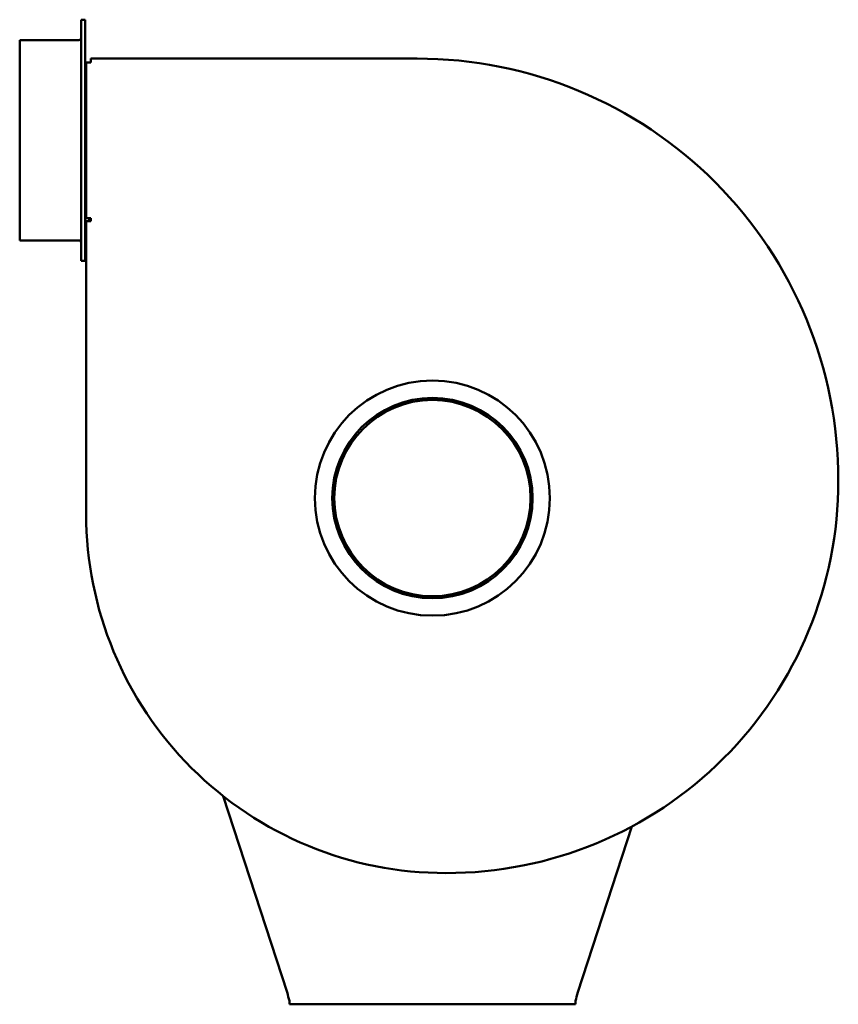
# Model space of a CAD drawing. Header units: millimetres. Extents: x 220 to 620, y 56 to 538.
import ezdxf

# ---------------------------------------------------------------- set-up
doc = ezdxf.new("R2010")
doc.units = ezdxf.units.MM
doc.header["$LTSCALE"] = 2
doc.layers.add('Widoczne (ISO)', color=7, linetype='Continuous', lineweight=50)

msp = doc.modelspace()

# ---------------------------------------------------------------- linework, layer by layer
at = {"layer": 'Widoczne (ISO)'}
for p, q in [((249.73, 419.8), (249.73, 537.8)), ((249.73, 537.8), (251.73, 537.8)), ((251.73, 537.8), (251.73, 419.8)), ((219.73, 527.8), (219.73, 429.8)), ((219.73, 527.8), (248.73, 527.8)), ((251.73, 516.8), (252.23, 516.8)), ((253.73, 516.8), (252.23, 516.8)), ((252.23, 440.8), (252.23, 516.8)), ((254.48, 516.8), (253.73, 516.8)), ((254.48, 518.8), (254.48, 516.8)), ((254.48, 518.8), (414.17, 518.8)), ((252.23, 440.8), (251.73, 440.8)), ((252.28, 438.8), (251.73, 438.8)), ((253.73, 440.8), (252.23, 440.8)), ((254.48, 439.3), (252.28, 439.3)), ((252.28, 296.1), (252.28, 439.3)), ((253.73, 440.8), (253.73, 439.3)), ((253.73, 440.8), (254.48, 440.8)), ((254.48, 440.8), (254.48, 439.3)), ((219.73, 429.8), (248.73, 429.8)), ((249.73, 419.8), (251.73, 419.8)), ((350.57, 62.2), (319.26, 158.08)), ((519.22, 143.15), (492.78, 62.2)), ((351.68, 56.2), (351.68, 57.95)), ((491.67, 57.95), (491.67, 56.2)), ((491.67, 56.2), (351.68, 56.2))]:
    msp.add_line(p, q, dxfattribs=at)
for radius in [57.5, 49, 48]:
    msp.add_circle((421.67, 303.8), radius, dxfattribs=at)
for centre, radius, start, end in [((248.73, 528.8), 1, 270, 0), ((414.17, 312.7), 206.1, 359.9009, 90), ((248.73, 428.8), 1, 0, 90), ((428.67, 312), 191.6, 269.8931, 0.1028), ((427.97, 296.1), 175.7, 180, 270.1117)]:
    msp.add_arc(centre, radius, start, end, dxfattribs=at)
for points in [[(350.57, 62.2), (350.94, 60.63), (351.31, 59.06), (351.68, 57.95)], [(491.67, 57.95), (492.04, 59.06), (492.41, 60.63), (492.78, 62.2)]]:
    msp.add_open_spline(points, degree=3, dxfattribs=at)

doc.saveas('drawing.dxf')
